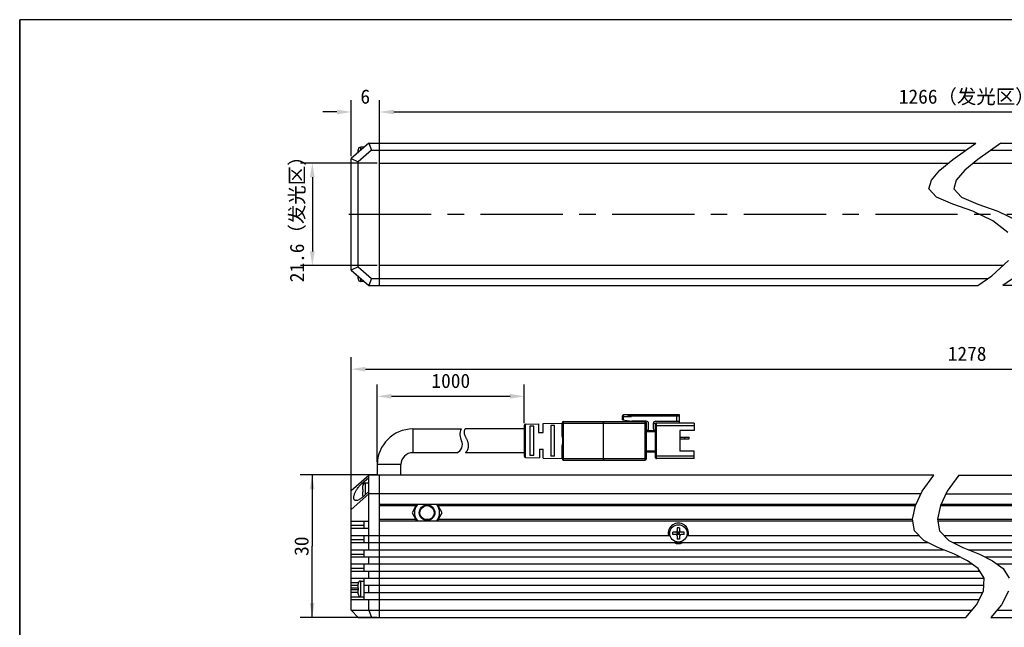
# Model space of a CAD drawing. Header units: millimetres. Extents: x 169 to 641, y 331 to 540.
# Tile 2 of 5: x 169 to 377, y 412 to 540. Entities that reach past the tile are written whole.
import ezdxf
from ezdxf.enums import TextEntityAlignment as Align

# ---------------------------------------------------------------- set-up
doc = ezdxf.new("R2010")
doc.units = ezdxf.units.MM
doc.header["$LTSCALE"] = 46.255
doc.header["$PDMODE"] = 3
doc.header["$PDSIZE"] = 8
doc.linetypes.add('CENTER', pattern=[0.6, 0.375, -0.075, 0.075, -0.075])
doc.layers.get('0').update_dxf_attribs({"linetype": 'CONTINUOUS'})
doc.layers.get('Defpoints').update_dxf_attribs({"linetype": 'CONTINUOUS'})
for name, color, linetype in [('00_COMPONENTS', 7, 'CONTINUOUS'), ('07_ALL_HOLES', 7, 'CONTINUOUS'), ('51__DRAFT_DIMS', 7, 'CONTINUOUS'), ('_X2_56FE5C42_X0__01_528', 7, 'CONTINUOUS'), ('DRW0001FORMAT', 7, 'CONTINUOUS')]:
    doc.layers.add(name, color=color, linetype=linetype)
doc.styles.get("Standard").update_dxf_attribs({"font": 'simfang.ttf'})
doc.dimstyles.new('DIMSTYLE_1', dxfattribs={"dimtxt": 3, "dimasz": 3, "dimexe": 2.5, "dimexo": 0.5, "dimgap": 0.75, "dimtad": 1, "dimdsep": 46, "dimtxsty": 'STANDARD', "dimblk": '_FILLED', "dimblk1": '_FILLED', "dimblk2": '_FILLED', "dimcen": 0.09, "dimclrt": 3, "dimazin": 2, "dimtp": 1.2, "dimtm": 1.2, "dimtfac": 1, "dimtofl": 0, "dimtmove": 0, "dimatfit": 3, "dimldrblk": '_FILLED', "dimfxl": 1, "dimtolj": 1, "dimarcsym": 0})
doc.dimstyles.new('DIMSTYLE_2', dxfattribs={"dimtxt": 3, "dimasz": 3, "dimexe": 2.5, "dimexo": 0.5, "dimgap": 0.75, "dimtad": 1, "dimdsep": 46, "dimtxsty": 'STANDARD', "dimblk": '_FILLED', "dimblk1": '_FILLED', "dimblk2": '_FILLED', "dimcen": 0.09, "dimclrt": 3, "dimazin": 2, "dimtp": 0.3, "dimtm": 0.3, "dimtfac": 1, "dimtofl": 0, "dimtmove": 0, "dimatfit": 3, "dimldrblk": '_FILLED', "dimfxl": 1, "dimtolj": 1, "dimarcsym": 0})
doc.dimstyles.new('DIMSTYLE_3', dxfattribs={"dimtxt": 3, "dimasz": 3, "dimexe": 2.5, "dimexo": 0.5, "dimgap": 0.75, "dimtad": 1, "dimdsep": 46, "dimtxsty": 'STANDARD', "dimblk": '_FILLED', "dimblk1": '_FILLED', "dimblk2": '_FILLED', "dimcen": 0.09, "dimclrt": 3, "dimazin": 2, "dimtp": 0.2, "dimtm": 0.2, "dimtfac": 1, "dimtofl": 0, "dimtmove": 0, "dimatfit": 3, "dimldrblk": '_FILLED', "dimfxl": 1, "dimtolj": 1, "dimarcsym": 0})
doc.dimstyles.new('DIMSTYLE_4', dxfattribs={"dimtxt": 3, "dimasz": 3, "dimexe": 2.5, "dimexo": 0.5, "dimgap": 0.75, "dimtad": 1, "dimdsep": 46, "dimtxsty": 'STANDARD', "dimblk": '_FILLED', "dimblk1": '_FILLED', "dimblk2": '_FILLED', "dimcen": 0.09, "dimclrt": 3, "dimazin": 2, "dimtp": 0.1, "dimtm": 0.1, "dimtfac": 1, "dimtofl": 0, "dimtmove": 0, "dimatfit": 3, "dimldrblk": '_FILLED', "dimfxl": 1, "dimtolj": 1, "dimarcsym": 0})

# ---------------------------------------------------------------- blocks, each defined once
blk = doc.blocks.new('_FILLED')
at = {"color": 0, "linetype": 'ByBlock'}
blk.add_solid([(0, 0), (-1, 0.167), (-1, -0.167)], dxfattribs=at)
blk = doc.blocks.new('*D1')
at = {"layer": '51__DRAFT_DIMS', "color": 0, "lineweight": -2}
for p, q in [((239.32, 437.29), (239.32, 468.85)), ((498.9, 437.29), (498.9, 468.85)), ((242.32, 466.35), (495.9, 466.35))]:
    blk.add_line(p, q, dxfattribs=at)
at = {"layer": 'Defpoints', "color": 0}
for p in [(498.9, 466.35), (239.32, 436.79), (498.9, 436.79)]:
    blk.add_point(p, dxfattribs=at)
at = {"layer": '51__DRAFT_DIMS', "color": 0, "linetype": 'ByBlock', "lineweight": -2, "xscale": 3, "yscale": 3, "zscale": 3, "rotation": 180}
blk.add_blockref('_FILLED', (239.32, 466.35), dxfattribs=at)
at = {"layer": '51__DRAFT_DIMS', "color": 0, "linetype": 'ByBlock', "lineweight": -2, "xscale": 3, "yscale": 3, "zscale": 3}
blk.add_blockref('_FILLED', (498.9, 466.35), dxfattribs=at)
at = {"layer": '51__DRAFT_DIMS', "color": 3, "insert": (369.2, 471.1), "char_height": 3, "attachment_point": 2, "line_spacing_factor": 0.9}
blk.add_mtext('\\A1;\\A1;1278', dxfattribs=at)
blk = doc.blocks.new('*D3')
at = {"layer": '51__DRAFT_DIMS', "color": 0, "lineweight": -2}
for p, q in [((244.82, 509.77), (228.63, 509.77)), ((231.13, 506.77), (231.13, 491.17)), ((244.82, 488.17), (228.63, 488.17))]:
    blk.add_line(p, q, dxfattribs=at)
at = {"layer": 'Defpoints', "color": 0}
for p in [(245.32, 509.77), (231.13, 488.17), (245.32, 488.17)]:
    blk.add_point(p, dxfattribs=at)
at = {"layer": '51__DRAFT_DIMS', "color": 0, "linetype": 'ByBlock', "lineweight": -2, "xscale": 3, "yscale": 3, "zscale": 3}
for p, rotation in [((231.13, 509.77), 90), ((231.13, 488.17), 270)]:
    blk.add_blockref('_FILLED', p, dxfattribs=dict(at, rotation=rotation))
at = {"layer": '51__DRAFT_DIMS', "color": 3, "insert": (226.38, 498.97), "char_height": 3, "attachment_point": 2, "rotation": 90, "line_spacing_factor": 0.9}
blk.add_mtext('\\A1;21.6（发光区）', dxfattribs=at)
blk = doc.blocks.new('*D4')
at = {"layer": '51__DRAFT_DIMS', "color": 0, "lineweight": -2}
for p, q in [((245.32, 512.97), (245.32, 523.04)), ((492.9, 512.97), (492.9, 523.04)), ((248.32, 520.54), (489.9, 520.54))]:
    blk.add_line(p, q, dxfattribs=at)
at = {"layer": 'Defpoints', "color": 0}
for p in [(492.9, 520.54), (245.32, 512.47), (492.9, 512.47)]:
    blk.add_point(p, dxfattribs=at)
at = {"layer": '51__DRAFT_DIMS', "color": 0, "linetype": 'ByBlock', "lineweight": -2, "xscale": 3, "yscale": 3, "zscale": 3, "rotation": 180}
blk.add_blockref('_FILLED', (245.32, 520.54), dxfattribs=at)
at = {"layer": '51__DRAFT_DIMS', "color": 0, "linetype": 'ByBlock', "lineweight": -2, "xscale": 3, "yscale": 3, "zscale": 3}
blk.add_blockref('_FILLED', (492.9, 520.54), dxfattribs=at)
at = {"layer": '51__DRAFT_DIMS', "color": 3, "insert": (369.11, 525.29), "char_height": 3, "attachment_point": 2, "line_spacing_factor": 0.9}
blk.add_mtext('\\A1;\\A1;1266（发光区）', dxfattribs=at)
blk = doc.blocks.new('*D5')
at = {"layer": '51__DRAFT_DIMS', "color": 4, "transparency": 16777216}
for p, q in [((244.82, 444.04), (228.59, 444.04)), ((231.09, 444.04), (231.09, 429.04)), ((231.09, 414.04), (231.09, 429.04)), ((244.82, 414.04), (228.59, 414.04))]:
    blk.add_line(p, q, dxfattribs=at)
at = {"layer": '51__DRAFT_DIMS', "color": 4, "transparency": 16777216, "xscale": 3, "yscale": 3, "zscale": 3}
for p, rotation in [((231.09, 444.04), 90), ((231.09, 414.04), 270)]:
    blk.add_blockref('_FILLED', p, dxfattribs=dict(at, rotation=rotation))
at = {"layer": '51__DRAFT_DIMS', "color": 3, "transparency": 16777216}
blk.add_text('30', height=3, rotation=90, dxfattribs=at).set_placement((230.34, 429.04), align=Align.CENTER)
blk = doc.blocks.new('*D11')
at = {"layer": '51__DRAFT_DIMS', "color": 0, "lineweight": -2}
for p, q in [((239.32, 511.22), (239.32, 523.04)), ((245.32, 512.97), (245.32, 523.04)), ((236.32, 520.54), (233.32, 520.54)), ((248.32, 520.54), (251.32, 520.54))]:
    blk.add_line(p, q, dxfattribs=at)
at = {"layer": 'Defpoints', "color": 0}
for p in [(245.32, 520.54), (245.32, 512.47), (239.32, 510.72)]:
    blk.add_point(p, dxfattribs=at)
at = {"layer": '51__DRAFT_DIMS', "color": 0, "linetype": 'ByBlock', "lineweight": -2, "xscale": 3, "yscale": 3, "zscale": 3}
blk.add_blockref('_FILLED', (239.32, 520.54), dxfattribs=at)
at = {"layer": '51__DRAFT_DIMS', "color": 0, "linetype": 'ByBlock', "lineweight": -2, "xscale": 3, "yscale": 3, "zscale": 3, "rotation": 180}
blk.add_blockref('_FILLED', (245.32, 520.54), dxfattribs=at)
at = {"layer": '51__DRAFT_DIMS', "color": 3, "insert": (242.29, 525.29), "char_height": 3, "attachment_point": 2, "line_spacing_factor": 0.9}
blk.add_mtext('\\A1;6', dxfattribs=at)
blk = doc.blocks.new('*D15')
at = {"layer": '51__DRAFT_DIMS', "color": 0, "lineweight": -2}
for p, q in [((244.82, 446.74), (244.82, 463.13)), ((275.82, 454.95), (275.82, 463.13)), ((247.82, 460.63), (272.82, 460.63))]:
    blk.add_line(p, q, dxfattribs=at)
at = {"layer": 'Defpoints', "color": 0}
for p in [(275.82, 460.63), (275.82, 454.45), (244.82, 446.24)]:
    blk.add_point(p, dxfattribs=at)
at = {"layer": '51__DRAFT_DIMS', "color": 0, "linetype": 'ByBlock', "lineweight": -2, "xscale": 3, "yscale": 3, "zscale": 3, "rotation": 180}
blk.add_blockref('_FILLED', (244.82, 460.63), dxfattribs=at)
at = {"layer": '51__DRAFT_DIMS', "color": 0, "linetype": 'ByBlock', "lineweight": -2, "xscale": 3, "yscale": 3, "zscale": 3}
blk.add_blockref('_FILLED', (275.82, 460.63), dxfattribs=at)
at = {"layer": '51__DRAFT_DIMS', "color": 3, "insert": (260.32, 465.38), "char_height": 3, "attachment_point": 2, "line_spacing_factor": 0.9}
blk.add_mtext('\\A1;1000{}{{\\H0.7x;}{}}', dxfattribs=at)

msp = doc.modelspace()

# ---------------------------------------------------------------- linework, layer by layer
at = {"color": 7}
for p, q in [((169.419, 539.98872), (169.419, 330.5673)), ((640.64705, 539.98872), (169.419, 539.98872))]:
    msp.add_line(p, q, dxfattribs=at)
at = {"color": 4}
for p, q in [((366.16182, 510.54646), (371.04695, 513.9672)), ((376.31543, 513.9672), (371.4303, 510.54646)), ((363.48039, 508.29438), (366.16182, 510.54646)), ((371.4303, 510.54646), (368.74887, 508.29438)), ((361.6559, 506.18304), (363.48039, 508.29438)), ((368.74887, 508.29438), (366.92438, 506.18304)), ((361.12118, 504.36761), (361.6559, 506.18304)), ((366.92438, 506.18304), (366.38967, 504.36761)), ((362.73589, 502.5757), (361.12118, 504.36761)), ((366.18901, 501.14063), (362.73589, 502.5757)), ((366.38967, 504.36761), (368.00437, 502.5757)), ((368.00437, 502.5757), (371.45749, 501.14063)), ((370.38945, 499.65218), (366.18901, 501.14063)), ((371.45749, 501.14063), (375.65793, 499.65218)), ((374.65507, 497.60456), (370.38945, 499.65218)), ((375.65793, 499.65218), (379.92355, 497.60456)), ((377.81464, 495.16655), (374.65507, 497.60456)), ((374.39804, 486.01557), (377.9003, 489.25045)), ((371.43778, 483.9672), (374.39804, 486.01557)), ((379.66652, 486.01557), (376.70626, 483.9672)), ((359.72019, 440.60754), (362.16316, 444.03792)), ((367.43164, 444.03792), (364.98867, 440.60754)), ((358.31808, 437.59217), (359.72019, 440.60754)), ((364.98867, 440.60754), (363.58656, 437.59217)), ((357.70121, 434.71894), (358.31808, 437.59217)), ((363.58656, 437.59217), (362.96969, 434.71894)), ((358.12176, 432.28236), (357.70121, 434.71894)), ((362.96969, 434.71894), (363.39024, 432.28236)), ((360.04334, 430.25757), (358.12176, 432.28236)), ((363.39024, 432.28236), (365.31182, 430.25757)), ((363.04658, 428.76016), (360.04334, 430.25757)), ((365.31182, 430.25757), (368.31506, 428.76016)), ((366.51354, 427.35385), (363.04658, 428.76016)), ((368.31506, 428.76016), (371.78202, 427.35385)), ((369.27863, 425.9801), (366.51354, 427.35385)), ((371.50865, 424.31218), (369.27863, 425.9801)), ((371.78202, 427.35385), (374.54711, 425.9801)), ((374.54711, 425.9801), (376.77713, 424.31218)), ((372.77407, 422.29214), (371.50865, 424.31218)), ((376.77713, 424.31218), (378.04256, 422.29214)), ((372.67137, 419.55325), (372.77407, 422.29214)), ((371.2076, 416.65319), (372.67137, 419.55325)), ((377.93985, 419.55325), (376.47608, 416.65319)), ((368.90701, 414.03792), (371.2076, 416.65319)), ((376.47608, 416.65319), (374.17549, 414.03792))]:
    msp.add_line(p, q, dxfattribs=at)
at = {"layer": '00_COMPONENTS', "color": 7}
for p, q in [((243.07211, 513.9672), (239.32211, 510.7172)), ((242.07211, 513.1172), (241.37211, 513.1172)), ((242.07211, 513.10053), (242.07211, 513.1172)), ((243.07211, 513.9672), (243.63166, 512.4672)), ((243.07211, 513.9672), (371.04695, 513.9672)), ((245.32211, 483.9672), (245.32211, 513.9672)), ((376.31543, 513.9672), (495.14955, 513.9672)), ((240.77211, 511.97386), (240.77211, 512.487)), ((240.77417, 512.56683), (240.7771, 512.56632)), ((243.63166, 512.4672), (240.82211, 510.03225)), ((243.63166, 512.4672), (368.90481, 512.4672)), ((374.1733, 512.4672), (494.59, 512.4672)), ((239.32211, 487.2172), (239.32211, 510.7172)), ((239.32211, 510.7172), (240.82211, 510.03225)), ((240.82211, 487.90214), (240.82211, 510.03225)), ((245.32211, 509.7672), (365.234, 509.7672)), ((370.50248, 509.7672), (492.89955, 509.7672)), ((376.72751, 488.1672), (245.32211, 488.1672)), ((240.82211, 487.90214), (239.32211, 487.2172)), ((239.32211, 487.2172), (243.07211, 483.9672)), ((240.77211, 485.44739), (240.77211, 485.96053)), ((240.82211, 487.90214), (243.63166, 485.4672)), ((240.7771, 485.36808), (240.77419, 485.36756)), ((242.07211, 484.8172), (241.37211, 484.8172)), ((242.07211, 484.8172), (242.07211, 484.83386)), ((243.63166, 485.4672), (243.07211, 483.9672)), ((243.07211, 483.9672), (371.43778, 483.9672)), ((243.63166, 485.4672), (373.60554, 485.4672)), ((495.14955, 483.9672), (376.70626, 483.9672)), ((252.32211, 453.73792), (262.47911, 453.73792)), ((261.59632, 448.73792), (252.32211, 448.73792)), ((244.82211, 446.23792), (244.82211, 444.03792)), ((249.82211, 444.03792), (249.82211, 446.23792)), ((239.32211, 440.78792), (243.07211, 444.03792)), ((241.57211, 442.22285), (243.07211, 443.52285)), ((242.37211, 442.38792), (243.07211, 442.38792)), ((243.07211, 428.28792), (243.07211, 444.03792)), ((362.16316, 444.03792), (243.07211, 444.03792)), ((245.32211, 414.03792), (245.32211, 444.03792)), ((367.43164, 444.03792), (495.14955, 444.03792)), ((239.32211, 415.53792), (239.32211, 440.78792)), ((243.07211, 440.553), (241.57211, 439.253)), ((241.77211, 440.98792), (241.77211, 441.75773)), ((241.77211, 440.98792), (241.7771, 440.98792)), ((241.77211, 439.71812), (241.77211, 440.48792)), ((241.7771, 440.48792), (241.77211, 440.48792)), ((241.77417, 441.83756), (241.7771, 441.83704)), ((239.32211, 436.78792), (243.07211, 440.03792)), ((241.7771, 439.6388), (241.77417, 439.63829)), ((359.45533, 440.03792), (243.07211, 440.03792)), ((364.72381, 440.03792), (495.14955, 440.03792)), ((358.4091, 437.78792), (245.32211, 437.78792)), ((253.12822, 437.78792), (252.14671, 436.0879)), ((252.14671, 436.0879), (253.12819, 434.38792)), ((258.49751, 436.0879), (257.516, 437.78792)), ((257.51603, 434.38792), (258.49751, 436.0879)), ((492.89955, 437.78792), (363.67758, 437.78792)), ((239.32211, 434.28792), (243.07211, 434.28792)), ((242.07211, 432.78792), (242.07211, 434.28792)), ((245.32211, 434.38792), (357.75834, 434.38792)), ((363.02682, 434.38792), (492.89955, 434.38792)), ((243.07211, 432.78792), (239.32211, 432.78792)), ((307.77211, 431.98792), (307.12211, 431.98792)), ((307.12211, 431.48792), (307.12211, 431.98792)), ((308.65998, 431.40005), (307.98424, 432.07579)), ((307.98424, 431.40005), (308.65998, 432.07579)), ((308.57211, 432.93792), (308.07211, 432.93792)), ((308.07211, 432.93792), (308.07211, 432.28792)), ((308.57211, 431.98792), (308.07211, 431.98792)), ((308.07211, 431.48792), (308.07211, 431.98792)), ((308.32211, 431.98792), (308.32211, 431.48792)), ((308.57211, 432.93792), (308.57211, 432.28792)), ((308.57211, 431.48792), (308.57211, 431.98792)), ((309.52211, 431.98792), (308.87211, 431.98792)), ((309.52211, 431.48792), (309.52211, 431.98792)), ((239.32211, 431.28792), (306.56587, 431.28792)), ((239.32211, 429.78792), (360.98528, 429.78792)), ((242.07211, 429.78792), (242.07211, 431.28792)), ((307.77211, 431.48792), (307.12211, 431.48792)), ((308.57211, 431.73792), (308.07211, 431.73792)), ((308.57211, 431.48792), (308.07211, 431.48792)), ((308.07211, 431.18792), (308.07211, 430.53792)), ((308.57211, 430.53792), (308.07211, 430.53792)), ((308.57211, 431.18792), (308.57211, 430.53792)), ((309.52211, 431.48792), (308.87211, 431.48792)), ((310.16332, 431.28792), (359.06551, 431.28792)), ((364.33399, 431.28792), (428.14331, 431.28792)), ((366.25376, 429.78792), (498.89955, 429.78792)), ((239.32211, 428.28792), (364.21078, 428.28792)), ((242.07211, 426.78792), (242.07211, 428.28792)), ((369.47927, 428.28792), (498.89955, 428.28792)), ((239.32211, 426.78792), (367.65264, 426.78792)), ((243.07211, 425.28792), (243.07211, 426.78792)), ((372.92112, 426.78792), (498.89955, 426.78792)), ((239.32211, 425.28792), (370.20407, 425.28792)), ((239.32211, 423.78792), (371.83706, 423.78792)), ((242.07211, 423.78792), (242.07211, 425.28792)), ((243.07211, 422.28792), (243.07211, 423.78792)), ((375.47255, 425.28792), (498.89955, 425.28792)), ((239.32211, 422.28792), (372.77391, 422.28792)), ((241.37211, 421.68792), (242.07211, 421.68792)), ((242.07211, 417.78792), (242.07211, 422.28792)), ((239.32211, 420.78792), (240.77211, 420.78792)), ((240.77211, 420.28792), (240.77211, 421.05773)), ((240.77211, 420.28792), (240.7771, 420.28792)), ((240.77211, 419.01812), (240.77211, 419.78792)), ((240.7771, 419.78792), (240.77211, 419.78792)), ((240.77417, 421.13756), (240.7771, 421.13704)), ((242.07211, 420.78792), (372.71767, 420.78792)), ((243.07211, 419.28792), (243.07211, 420.78792)), ((240.77211, 419.28792), (239.32211, 419.28792)), ((239.32211, 417.78792), (371.78034, 417.78792)), ((240.7771, 418.9388), (240.77417, 418.93829)), ((241.37211, 418.38792), (242.07211, 418.38792)), ((242.07211, 419.28792), (372.53745, 419.28792)), ((243.07211, 415.53792), (243.07211, 417.78792)), ((239.32211, 415.53792), (240.82211, 414.03792)), ((239.32211, 415.53792), (370.22652, 415.53792)), ((243.07211, 415.53792), (243.63166, 414.03792)), ((375.49501, 415.53792), (498.89955, 415.53792)), ((240.82211, 414.03792), (368.90701, 414.03792)), ((374.17549, 414.03792), (497.39955, 414.03792))]:
    msp.add_line(p, q, dxfattribs=at)
at = {"layer": '00_COMPONENTS', "color": 4}
for p, q in [((241.37211, 512.49386), (241.37211, 513.1172)), ((241.37211, 484.8172), (241.37211, 485.44053)), ((252.32211, 453.73792), (252.32211, 448.73792)), ((249.82211, 446.23792), (244.82211, 446.23792)), ((242.37211, 439.94633), (242.37211, 442.38792)), ((241.96174, 442.22285), (241.57211, 442.22285)), ((252.98388, 437.53792), (245.32211, 437.53792)), ((255.70476, 437.53792), (254.93946, 437.53792)), ((358.30643, 437.53792), (257.66034, 437.53792)), ((480.56132, 437.53792), (363.57491, 437.53792)), ((252.98385, 434.63792), (245.32211, 434.63792)), ((255.70492, 434.63792), (254.93388, 434.63792)), ((357.71519, 434.63792), (257.66037, 434.63792)), ((480.56129, 434.63792), (362.98368, 434.63792)), ((242.07211, 433.37371), (239.32211, 433.37371)), ((242.07211, 430.37371), (239.32211, 430.37371)), ((239.32211, 427.37371), (242.07211, 427.37371)), ((239.32211, 424.37371), (242.07211, 424.37371)), ((241.37211, 418.38792), (241.37211, 421.68792)), ((239.32211, 421.37371), (240.84587, 421.37371)), ((239.32211, 420.23985), (240.77602, 420.23985)), ((240.77602, 419.836), (239.32211, 419.836)), ((239.32211, 418.37371), (242.07211, 418.37371))]:
    msp.add_line(p, q, dxfattribs=at)
at = {"layer": '00_COMPONENTS', "color": 7}
for points in [[(240.7771, 512.56632), (240.77558, 512.55326), (240.77434, 512.54013), (240.77337, 512.52695), (240.77267, 512.5137), (240.77226, 512.50038), (240.77211, 512.487)], [(240.77211, 485.44739), (240.77225, 485.4341), (240.77267, 485.42083), (240.77336, 485.40759), (240.77433, 485.39439), (240.77557, 485.38122), (240.7771, 485.36808)], [(240.36052, 438.6378), (240.29045, 438.64193), (240.21515, 438.65528), (240.1478, 438.67786), (240.08822, 438.70971), (240.03582, 438.74902), (239.99064, 438.7956), (239.95265, 438.84963), (239.92121, 438.90981), (239.89625, 438.97596), (239.87785, 439.04827), (239.86561, 439.12604), (239.85943, 439.20912), (239.85941, 439.29768), (239.86557, 439.39146), (239.87778, 439.49042), (239.89616, 439.5946), (239.92109, 439.704), (239.9525, 439.81866), (239.99047, 439.93852), (240.03562, 440.0634), (240.08799, 440.19351), (240.14754, 440.32863), (240.21486, 440.46793), (240.29014, 440.61179), (240.37317, 440.75984), (240.46396, 440.91006), (240.5629, 441.06294), (240.66959, 441.218), (240.7828, 441.37183), (240.90305, 441.52474), (241.02982, 441.67642), (241.16038, 441.82251), (241.29383, 441.96155), (241.43107, 442.09499), (241.57211, 442.22285)], [(241.7771, 441.83704), (241.77558, 441.82398), (241.77434, 441.81086), (241.77337, 441.79767), (241.77267, 441.78442), (241.77226, 441.77111), (241.77211, 441.75773)], [(241.77479, 440.86312), (241.77439, 440.82144), (241.77419, 440.77971), (241.77419, 440.69622)], [(241.77419, 440.69622), (241.77439, 440.65453), (241.77479, 440.61285), (241.77537, 440.5712), (241.77614, 440.52955), (241.7771, 440.48792)], [(241.7771, 440.98792), (241.77614, 440.94637), (241.77537, 440.90478), (241.77479, 440.86313)], [(241.57211, 439.253), (241.43113, 439.13643), (241.29393, 439.03202), (241.16053, 438.93978), (241.03001, 438.85957), (240.90329, 438.79151), (240.78308, 438.736), (240.66989, 438.69357), (240.56323, 438.66368), (240.4643, 438.64503), (240.3735, 438.63786), (240.36052, 438.6378)], [(241.77211, 439.71812), (241.77225, 439.70482), (241.77267, 439.69156), (241.77336, 439.67832), (241.77433, 439.66512), (241.77557, 439.65194), (241.7771, 439.6388)], [(240.7771, 421.13704), (240.77558, 421.12398), (240.77434, 421.11086), (240.77337, 421.09767), (240.77267, 421.08442), (240.77226, 421.07111), (240.77211, 421.05773)], [(240.77479, 420.16312), (240.77439, 420.12144), (240.77419, 420.07971), (240.77419, 419.99622)], [(240.77419, 419.99622), (240.77439, 419.95453), (240.77479, 419.91285), (240.77537, 419.8712), (240.77614, 419.82955), (240.7771, 419.78792)], [(240.7771, 420.28792), (240.77614, 420.24637), (240.77537, 420.20478), (240.77479, 420.16313)], [(240.77211, 419.01812), (240.77225, 419.00482), (240.77267, 418.99156), (240.77336, 418.97832), (240.77433, 418.96512), (240.77557, 418.95194), (240.7771, 418.9388)]]:
    msp.add_lwpolyline(points, dxfattribs=at)
for centre, radius in [((255.32211, 436.0879), 1.65), ((255.32211, 436.0879), 1.5), ((308.32211, 431.73792), 1.825)]:
    msp.add_circle(centre, radius, dxfattribs=at)
for centre, radius, start, end in [((241.37211, 512.5172), 0.6, 90, 175.2545596), ((241.37211, 485.4172), 0.6, 184.7454404, 270), ((252.32211, 446.23792), 7.5, 90, 180), ((265.25188, 452.5926), 3, 157.5563826, 206.8437673), ((260.96912, 450.42512), 1.8, 290.3921648, 26.8437673), ((252.32211, 446.23792), 2.5, 90, 180), ((242.37211, 441.78792), 0.6, 90, 175.2545596), ((242.37211, 439.68792), 0.6, 184.7454404, 201.8797858), ((255.32211, 436.0879), 2.65578, 140.1845643, 219.8141529), ((255.32211, 436.0879), 2.65578, 320.1858471, 39.8154357), ((308.32211, 431.73792), 2.15, 347.9185301, 192.0814699), ((307.77211, 432.28792), 0.3, 270, 360), ((308.87211, 432.28792), 0.3, 180, 270), ((308.32211, 431.73792), 2.15, 245.0908473, 294.9091527), ((307.77211, 431.18792), 0.3, 0, 90), ((308.87211, 431.18792), 0.3, 90, 180), ((241.37211, 421.08792), 0.6, 90, 175.2545596), ((241.37211, 418.98792), 0.6, 184.7454404, 270)]:
    msp.add_arc(centre, radius, start, end, dxfattribs=at)
at = {"layer": '07_ALL_HOLES', "color": 1, "linetype": 'CENTER'}
msp.add_line((505.96244, 498.9672), (236.32211, 498.9672), dxfattribs=at)
at = {"layer": '_X2_56FE5C42_X0__01_528', "color": 7}
for p, q in [((276.11274, 454.747), (278.82211, 454.83167)), ((278.82211, 454.83167), (278.82211, 452.98806)), ((279.82211, 454.86292), (283.82211, 454.98792)), ((279.82211, 452.98819), (279.82211, 454.86292)), ((283.82211, 452.5912), (283.82211, 454.98792)), ((284.12211, 455.28792), (301.32211, 455.28792)), ((296.52211, 455.68792), (296.52211, 456.48792)), ((296.52211, 455.68792), (298.52211, 455.38792)), ((308.52211, 456.68792), (296.72211, 456.68792)), ((297.52211, 456.68792), (298.42211, 456.38792)), ((298.12211, 456.48792), (308.52211, 456.48792)), ((301.52211, 455.38792), (298.52211, 455.38792)), ((301.52211, 455.08792), (301.52211, 447.38792)), ((302.02211, 453.88792), (302.02211, 454.88792)), ((303.02211, 454.88792), (303.02211, 453.88792)), ((303.54897, 454.88792), (303.02211, 454.88792)), ((303.52211, 455.38792), (308.52211, 455.38792)), ((303.52211, 447.68792), (303.52211, 454.78792)), ((311.62211, 454.98792), (303.72211, 454.98792)), ((308.52211, 454.98792), (308.52211, 456.68792)), ((311.62211, 454.98792), (311.62211, 453.43792)), ((275.82211, 453.73792), (263.32928, 453.73792)), ((275.82211, 454.44715), (275.82211, 448.02869)), ((277.8221, 454.34081), (277.0225, 454.31225)), ((277.0225, 454.31225), (277.0225, 448.1636)), ((277.82211, 448.13487), (277.82211, 454.34081)), ((278.8221, 452.98792), (279.8221, 452.98792)), ((282.2221, 454.49777), (281.4221, 454.4695)), ((281.42211, 454.4695), (281.42211, 448.00634)), ((282.22211, 447.97794), (282.22211, 454.49777)), ((301.52211, 453.38792), (303.52211, 453.38792)), ((308.62211, 453.43792), (308.62211, 449.03792)), ((311.62211, 453.43792), (308.62211, 453.43792)), ((308.62211, 451.98792), (310.62211, 451.98792)), ((308.62211, 451.68792), (310.62211, 451.68792)), ((309.62211, 451.98792), (309.62211, 451.68792)), ((310.62211, 451.68792), (310.62211, 451.98792)), ((275.82211, 448.73792), (263.43085, 448.73792)), ((279.02211, 449.48792), (279.02211, 447.63792)), ((279.02211, 449.48792), (279.82211, 449.48792)), ((279.82211, 447.61292), (279.82211, 449.48792)), ((283.82211, 447.48792), (283.82211, 449.88462)), ((301.52211, 448.88792), (303.52211, 448.88792)), ((311.62211, 449.03792), (308.62211, 449.03792)), ((311.62211, 447.48792), (311.62211, 449.03792)), ((276.11274, 447.72884), (279.02211, 447.63792)), ((277.82211, 448.13487), (277.0225, 448.1636)), ((279.82211, 447.61292), (283.82211, 447.48792)), ((282.22211, 447.97794), (281.4221, 448.00634)), ((284.12211, 447.18792), (301.32211, 447.18792)), ((311.62211, 447.48792), (303.72211, 447.48792))]:
    msp.add_line(p, q, dxfattribs=at)
at = {"layer": '_X2_56FE5C42_X0__01_528', "color": 4}
for p, q in [((276.11274, 447.72884), (276.11274, 454.747)), ((283.82211, 454.98792), (301.52211, 454.98792)), ((284.07114, 447.48792), (284.07114, 454.98792)), ((292.49679, 447.48792), (292.49679, 454.98792)), ((292.54778, 447.18792), (292.54778, 455.28792)), ((296.52211, 456.38792), (298.42211, 456.38792)), ((296.72211, 455.65792), (296.72211, 456.68792)), ((308.52211, 456.58792), (297.82211, 456.58792)), ((301.32211, 447.18792), (301.32211, 455.28792)), ((303.72211, 447.48792), (303.72211, 454.98792)), ((308.02211, 455.38792), (308.02211, 456.48792)), ((301.52211, 453.18792), (303.52211, 453.18792)), ((303.52211, 454.48792), (311.62211, 454.48792)), ((303.52211, 449.08792), (301.52211, 449.08792)), ((283.82211, 447.48792), (301.52211, 447.48792)), ((311.62211, 447.98792), (303.52211, 447.98792))]:
    msp.add_line(p, q, dxfattribs=at)
for points in [[(284.07114, 454.98792), (284.07142, 455.01949), (284.07227, 455.05073), (284.07367, 455.08131), (284.07562, 455.11091), (284.07809, 455.13916), (284.08105, 455.16565), (284.08445, 455.19008), (284.08826, 455.21221), (284.09243, 455.23183), (284.09693, 455.24876), (284.10169, 455.26281), (284.10665, 455.2738), (284.11174, 455.28165), (284.11691, 455.28636), (284.12211, 455.28792)], [(292.54778, 455.28792), (292.54112, 455.28535), (292.53457, 455.27767), (292.52825, 455.26504), (292.52227, 455.24768), (292.51674, 455.2259), (292.51173, 455.20006), (292.50735, 455.17061), (292.50365, 455.13806), (292.5007, 455.10291), (292.49854, 455.06574), (292.49723, 455.02719), (292.49679, 454.98792)], [(284.12211, 447.18792), (284.11677, 447.18958), (284.11148, 447.19453), (284.1063, 447.20273), (284.10128, 447.21411), (284.0965, 447.22855), (284.092, 447.24585), (284.08786, 447.26576), (284.0841, 447.28808), (284.08075, 447.31257), (284.07786, 447.33901), (284.07546, 447.36706), (284.07357, 447.39632), (284.07222, 447.42643), (284.07141, 447.45707), (284.07114, 447.48792)], [(292.49679, 447.48792), (292.49724, 447.44858), (292.49855, 447.40999), (292.50071, 447.3728), (292.50366, 447.33768), (292.50735, 447.30517), (292.51174, 447.27578), (292.51673, 447.24999), (292.52225, 447.22824), (292.52822, 447.21088), (292.53454, 447.19822), (292.5411, 447.19051), (292.54778, 447.18792)]]:
    msp.add_lwpolyline(points, dxfattribs=at)
at = {"layer": '_X2_56FE5C42_X0__01_528', "color": 7}
for points in [[(263.32928, 453.73792), (263.32444, 453.73229), (263.3147, 453.71522), (263.30005, 453.68652), (263.27872, 453.64572), (263.25248, 453.5929), (263.22667, 453.52942), (263.2013, 453.45597), (263.17636, 453.37328), (263.15706, 453.28406), (263.14479, 453.18991), (263.13815, 453.09175), (263.13822, 452.99204), (263.1457, 452.89336), (263.15988, 452.79562), (263.17968, 452.69703), (263.20491, 452.59816), (263.23576, 452.49959), (263.27176, 452.39881), (263.31328, 452.29519), (263.35994, 452.18985), (263.41013, 452.08264), (263.46452, 451.97366), (263.52244, 451.86328), (263.58019, 451.75182), (263.63804, 451.63919), (263.69572, 451.52596), (263.74872, 451.41345), (263.79541, 451.30446), (263.83741, 451.19667), (263.87513, 451.08382), (263.90911, 450.96293), (263.93881, 450.83759), (263.96294, 450.71143), (263.98093, 450.58494), (263.99335, 450.45842), (264.0007, 450.33499), (264.00274, 450.21541), (263.99971, 450.09944), (263.9928, 449.98844), (263.98249, 449.88406), (263.96831, 449.78476), (263.95005, 449.68734), (263.92795, 449.59224), (263.90178, 449.49981), (263.87058, 449.40756), (263.83322, 449.31507), (263.79082, 449.22495), (263.74584, 449.13953), (263.69727, 449.05975), (263.64611, 448.98651), (263.59781, 448.92149), (263.55223, 448.86507), (263.5095, 448.81824), (263.47542, 448.78239), (263.45192, 448.75745), (263.43706, 448.74274), (263.43085, 448.73792)], [(283.88545, 451.96056), (283.87018, 452.06064), (283.85635, 452.15817), (283.84428, 452.25384), (283.83467, 452.34522), (283.82776, 452.4315), (283.82354, 452.51349), (283.82211, 452.5912)], [(283.82211, 449.88462), (283.82353, 449.9622), (283.82774, 450.04409), (283.83464, 450.13028), (283.84423, 450.22156), (283.85629, 450.31715), (283.8701, 450.4147), (283.88541, 450.51504), (283.91742, 450.71681)], [(283.96778, 451.23792), (283.96634, 451.31599), (283.9619, 451.3976), (283.95456, 451.48274), (283.94432, 451.5717), (283.93163, 451.6642), (283.91736, 451.75943), (283.88545, 451.96056)], [(283.91742, 450.71681), (283.9317, 450.8121), (283.94437, 450.90455), (283.95459, 450.99344), (283.96192, 451.0785), (283.96635, 451.16), (283.96778, 451.23792)]]:
    msp.add_lwpolyline(points, dxfattribs=at)
for centre, radius, start, end in [((276.12211, 454.44715), 0.3, 91.8179454, 179.976819), ((284.12211, 454.98792), 0.3, 90.0000001, 179.9999998), ((296.72211, 456.48792), 0.2, 90.0000003, 180), ((301.32211, 455.08792), 0.2, 0.0000001, 90), ((301.52211, 454.88792), 0.5, 0, 89.9999997), ((303.52211, 454.88792), 0.5, 90, 180), ((303.72211, 454.78792), 0.2, 90, 180.0002528), ((301.52211, 453.88792), 0.5, 270.0000003, 360), ((303.52211, 453.88792), 0.5, 180, 270), ((276.12211, 448.02869), 0.3, 180.0507908, 268.2099508), ((284.12211, 447.48792), 0.3, 180, 270), ((301.32211, 447.38792), 0.2, 270, 359.9999991), ((303.72211, 447.68792), 0.2, 179.9998706, 269.9999991)]:
    msp.add_arc(centre, radius, start, end, dxfattribs=at)
at = {"layer": 'DRW0001FORMAT', "color": 7}
msp.add_line((169.419, 330.5673), (169.419, 539.98872), dxfattribs=at)

# ---------------------------------------------------------------- dimensions: what is measured, and where the dimension line sits
at = {"layer": '51__DRAFT_DIMS', "color": 4}
dim = msp.add_linear_dim(base=(245.32211, 520.5378), p1=(239.32211, 510.7172), p2=(245.32211, 512.4672), dimstyle='DIMSTYLE_4', dxfattribs=at)
dim.commit()
dim.dimension.update_dxf_attribs({"geometry": '*D11', "text_midpoint": (242.29281, 520.5378), "dimtype": 160})
for base, p1, p2, text, picture, middle in [((492.89955, 520.5378), (245.32211, 512.4672), (492.89955, 512.4672), '\\A1;1266（发光区）', '*D4', (369.11083, 520.5378)), ((498.89955, 466.34533), (239.32211, 436.78792), (498.89955, 436.78792), '\\A1;1278', '*D1', (369.20166, 466.34533))]:
    dim = msp.add_linear_dim(base=base, p1=p1, p2=p2, text=text, dimstyle='DIMSTYLE_1', override={"dimtxsty": 'STANDARD'}, dxfattribs=at)
    dim.commit()
    dim.dimension.update_dxf_attribs({"geometry": picture, "text_midpoint": middle, "dimtype": 160})
dim = msp.add_linear_dim(base=(231.12848, 488.1672), p1=(245.32211, 509.7672), p2=(245.32211, 488.1672), angle=270, text='<>（发光区）', dimstyle='DIMSTYLE_3', dxfattribs=at)
dim.commit()
dim.dimension.update_dxf_attribs({"geometry": '*D3', "text_midpoint": (231.12848, 498.9672), "dimtype": 160})
dim = msp.add_linear_dim(base=(275.82211, 460.63457), p1=(244.82211, 446.23792), p2=(275.82211, 454.44726), text='1000{}{{\\H0.7x;}{}}', dimstyle='DIMSTYLE_2', override={"dimdec": 4}, dxfattribs=at)
dim.commit()
dim.dimension.update_dxf_attribs({"geometry": '*D15', "text_midpoint": (260.32211, 463.38457)})
dim = msp.add_linear_dim(base=(231.09095, 414.03792), p1=(245.32211, 444.03792), p2=(245.32211, 414.03792), angle=270, dimstyle='DIMSTYLE_3', dxfattribs=at)
dim.commit()
dim.dimension.update_dxf_attribs({"geometry": '*D5', "text_midpoint": (231.09095, 429.02913), "dimtype": 160})

doc.saveas('drawing.dxf')
